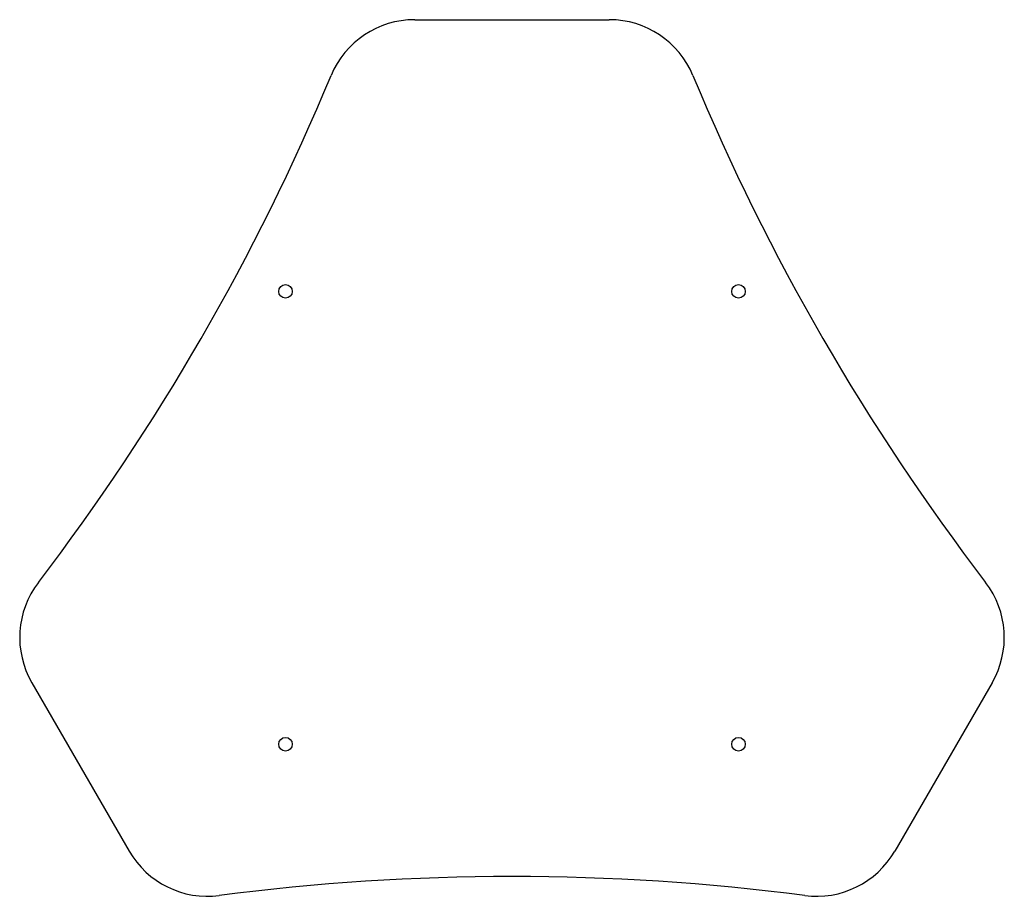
# Model space of a CAD drawing. Header units: inches. Extents: x -4.28 to 4.28, y -3.29 to 4.33.
import ezdxf

# ---------------------------------------------------------------- set-up
doc = ezdxf.new("R2010")
doc.units = ezdxf.units.IN
doc.header["$MEASUREMENT"] = 0

msp = doc.modelspace()

# ---------------------------------------------------------------- linework, layer by layer
at = {"color": 7, "linetype": 'Continuous', "lineweight": 25}
for p, q in [((-0.845, 4.3307), (0.845, 4.3307)), ((-4.173, -1.4335), (-3.328, -2.8972)), ((4.173, -1.4335), (3.328, -2.8972))]:
    msp.add_line(p, q, dxfattribs=at)
for centre in [(-1.9685, 1.9685), (1.9685, 1.9685), (-1.9685, -1.9685), (1.9685, -1.9685)]:
    msp.add_circle(centre, 0.0591, dxfattribs=at)
for centre, radius, start, end in [((-0.845, 3.5433), 0.7874, 90, 157.42627), ((0.845, 3.5433), 0.7874, 22.57373, 90), ((-19.749, 11.4021), 19.685, 322.57373, 337.42627), ((19.749, 11.4021), 19.685, 202.57373, 217.42627), ((-3.4911, -1.0398), 0.7874, 142.57373, 210), ((3.4911, -1.0398), 0.7874, 330, 37.42627), ((-2.6461, -2.5035), 0.7874, 210, 277.42627), ((2.6461, -2.5035), 0.7874, 262.57373, 330), ((0, -22.8042), 19.685, 82.57373, 97.42627)]:
    msp.add_arc(centre, radius, start, end, dxfattribs=at)

doc.saveas('drawing.dxf')
